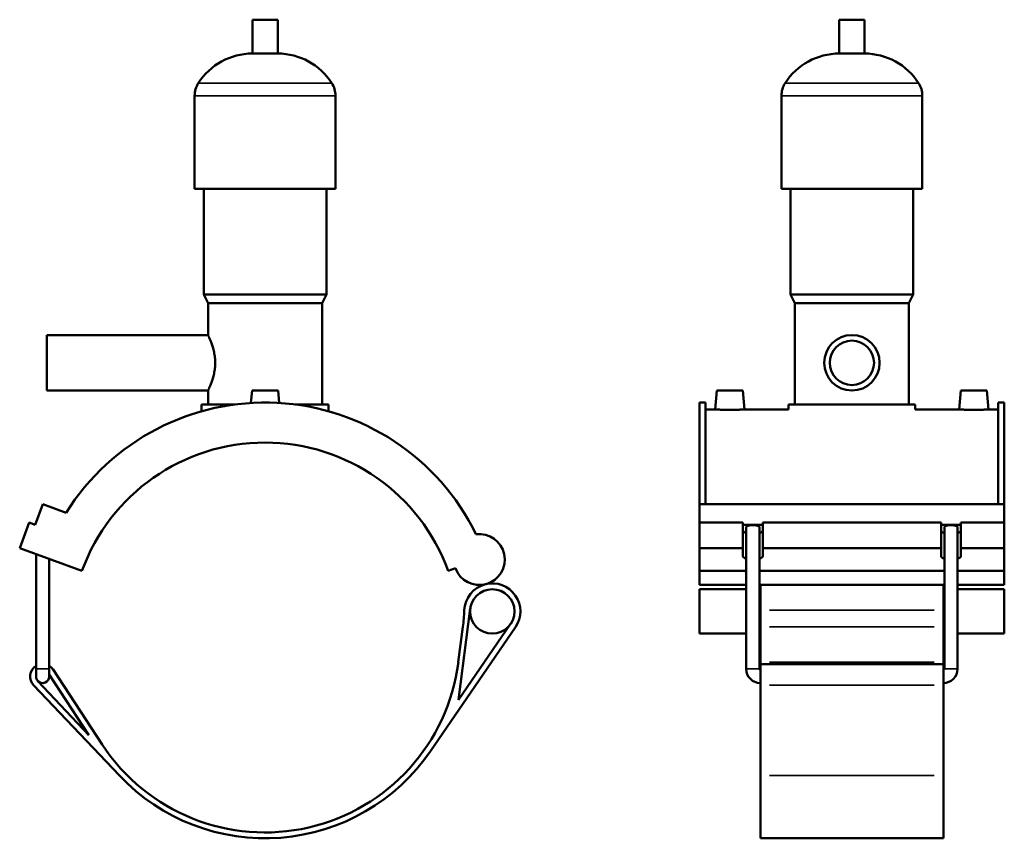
# Model space of a CAD drawing. Header units: millimetres. Extents: x 14 to 1006, y -235 to 1214.
# Tile 3 of 5: x 308 to 876, y 197 to 669. Entities that reach past the tile are written whole.
import ezdxf

# ---------------------------------------------------------------- set-up
doc = ezdxf.new("R2010")
doc.units = ezdxf.units.MM
doc.layers.add('Visible (ISO)', color=7, linetype='Continuous', lineweight=50)
doc.layers.add('Visible Narrow (ISO)', color=7, linetype='Continuous', lineweight=35)

msp = doc.modelspace()

# ---------------------------------------------------------------- linework, layer by layer
at = {"layer": 'Visible (ISO)'}
for p, q in [((456.991, 669.344), (442.351, 669.344)), ((442.351, 649.824), (442.351, 669.344)), ((456.991, 649.824), (456.991, 669.344)), ((795.784, 669.344), (781.144, 669.344)), ((781.144, 649.824), (781.144, 669.344)), ((795.784, 649.824), (795.784, 669.344)), ((456.991, 649.824), (442.351, 649.824)), ((795.784, 649.824), (781.144, 649.824)), ((409.004, 571.744), (409.004, 625.424)), ((490.337, 571.744), (490.337, 625.424)), ((747.797, 571.744), (747.797, 625.424)), ((829.13, 571.744), (829.13, 625.424)), ((490.337, 571.744), (409.004, 571.744)), ((414.291, 510.744), (414.291, 571.744)), ((485.051, 510.744), (485.051, 571.744)), ((829.13, 571.744), (747.797, 571.744)), ((753.084, 510.744), (753.084, 571.744)), ((823.844, 510.744), (823.844, 571.744)), ((485.051, 510.744), (414.291, 510.744)), ((416.731, 505.864), (414.291, 510.744)), ((482.611, 505.864), (485.051, 510.744)), ((823.844, 510.744), (753.084, 510.744)), ((755.524, 505.864), (753.084, 510.744)), ((821.404, 505.864), (823.844, 510.744)), ((482.611, 505.864), (416.731, 505.864)), ((416.731, 487.344), (416.731, 505.864)), ((482.611, 447.304), (482.611, 505.864)), ((821.404, 505.864), (755.524, 505.864)), ((755.524, 447.304), (755.524, 505.864)), ((821.404, 447.304), (821.404, 505.864)), ((323.671, 455.344), (323.671, 487.344)), ((323.671, 487.344), (416.731, 487.344)), ((323.671, 455.344), (416.731, 455.344)), ((416.731, 447.304), (416.731, 455.344)), ((442.171, 455.344), (441.543, 448.174)), ((457.171, 455.344), (442.171, 455.344)), ((457.171, 455.344), (457.798, 448.174)), ((710.564, 455.344), (709.612, 444.469)), ((710.564, 455.344), (725.564, 455.344)), ((725.564, 455.344), (726.515, 444.469)), ((851.364, 455.344), (850.412, 444.469)), ((866.364, 455.344), (851.364, 455.344)), ((866.364, 455.344), (867.315, 444.469)), ((432.328, 447.304), (413.071, 447.304)), ((413.071, 443.384), (413.071, 447.304)), ((486.271, 447.304), (467.013, 447.304)), ((486.271, 443.384), (486.271, 447.304)), ((700.464, 389.736), (700.464, 448.418)), ((703.984, 448.418), (700.464, 448.418)), ((703.984, 448.418), (703.984, 389.736)), ((703.984, 444.469), (709.612, 444.469)), ((726.515, 444.469), (751.864, 444.469)), ((825.064, 447.304), (751.864, 447.304)), ((751.864, 444.469), (751.864, 447.304)), ((825.064, 444.469), (825.064, 447.304)), ((825.064, 444.469), (850.412, 444.469)), ((867.315, 444.469), (872.944, 444.469)), ((872.944, 448.418), (872.944, 389.736)), ((876.464, 448.418), (872.944, 448.418)), ((876.464, 389.736), (876.464, 448.418)), ((316.993, 377.896), (321.303, 389.736)), ((321.303, 389.736), (334.786, 384.828)), ((700.464, 389.736), (876.464, 389.736)), ((700.464, 379.204), (700.464, 389.736)), ((876.464, 379.204), (876.464, 389.736)), ((308.012, 364.404), (313.399, 379.204)), ((313.399, 379.204), (316.993, 377.896)), ((700.464, 379.204), (725.526, 379.204)), ((700.464, 364.404), (700.464, 379.204)), ((725.526, 364.404), (725.526, 379.204)), ((725.526, 377.896), (737.001, 377.896)), ((727.439, 294.744), (727.439, 376.344)), ((735.089, 294.744), (735.089, 376.344)), ((737.001, 379.204), (737.001, 364.404)), ((737.001, 379.204), (839.926, 379.204)), ((839.926, 364.404), (839.926, 379.204)), ((839.926, 377.896), (851.401, 377.896)), ((841.839, 294.744), (841.839, 376.344)), ((849.489, 294.744), (849.489, 376.344)), ((851.401, 379.204), (851.401, 364.404)), ((851.401, 379.204), (876.464, 379.204)), ((876.464, 364.404), (876.464, 379.204)), ((308.012, 364.404), (343.955, 351.322)), ((700.464, 364.404), (725.526, 364.404)), ((700.464, 351.322), (700.464, 364.404)), ((725.526, 359.825), (725.526, 364.404)), ((737.001, 364.404), (737.001, 359.825)), ((737.001, 364.404), (839.926, 364.404)), ((839.926, 359.825), (839.926, 364.404)), ((851.401, 364.404), (851.401, 359.825)), ((851.401, 364.404), (876.464, 364.404)), ((876.464, 364.404), (876.464, 351.322)), ((317.431, 294.744), (317.431, 360.976)), ((325.081, 294.744), (325.081, 358.191)), ((555.386, 351.322), (559.533, 352.831)), ((727.439, 351.322), (700.464, 351.322)), ((700.464, 351.322), (700.464, 343.151)), ((841.839, 351.322), (735.089, 351.322)), ((876.464, 351.322), (849.489, 351.322)), ((876.464, 343.151), (876.464, 351.322)), ((700.464, 343.151), (727.439, 343.151)), ((735.089, 343.151), (841.839, 343.151)), ((735.664, 343.151), (735.664, 328.577)), ((841.264, 328.577), (841.264, 343.151)), ((849.489, 343.151), (876.464, 343.151)), ((700.464, 340.703), (700.464, 315.088)), ((700.464, 340.703), (727.439, 340.703)), ((735.089, 340.703), (735.664, 340.703)), ((841.264, 340.703), (841.839, 340.703)), ((849.489, 340.703), (876.464, 340.703)), ((876.464, 315.088), (876.464, 340.703)), ((561.4, 276.856), (568.164, 329.527)), ((735.664, 328.577), (735.664, 318.982)), ((841.264, 318.982), (841.264, 328.577)), ((545.238, 247.316), (594.214, 318.744)), ((563.883, 318.982), (561.254, 298.514)), ((591.431, 320.652), (561.4, 276.856)), ((735.664, 298.514), (735.664, 318.982)), ((841.264, 318.982), (841.264, 298.514)), ((700.464, 315.088), (727.439, 315.088)), ((735.089, 315.088), (735.664, 315.088)), ((841.264, 315.088), (841.839, 315.088)), ((849.489, 315.088), (876.464, 315.088)), ((735.664, 297.544), (735.664, 298.514)), ((735.664, 297.544), (735.664, 285.391)), ((735.664, 297.544), (841.264, 297.544)), ((841.264, 298.514), (841.264, 297.544)), ((841.264, 285.391), (841.264, 297.544)), ((317.431, 294.744), (317.431, 290.344)), ((325.081, 290.344), (325.081, 294.744)), ((325.081, 291.488), (347.999, 256.573)), ((355.622, 251.11), (327.275, 294.295)), ((316.031, 285.391), (365.575, 233.126)), ((347.999, 256.573), (318.48, 287.713)), ((735.664, 233.126), (735.664, 285.391)), ((841.264, 285.391), (841.264, 233.126)), ((735.664, 233.126), (735.664, 196.969)), ((841.264, 196.969), (841.264, 233.126)), ((735.664, 196.969), (841.264, 196.969))]:
    msp.add_line(p, q, dxfattribs=at)
for centre, radius in [((788.464, 471.344), 16), ((788.464, 471.344), 12.8), ((580.868, 327.895), 12.808)]:
    msp.add_circle(centre, radius, dxfattribs=at)
for centre, radius, start, end in [((442.351, 612.778), 37.046, 90, 147.38758), ((456.991, 612.778), 37.046, 32.61242, 90), ((781.144, 612.778), 37.046, 90, 147.38758), ((795.784, 612.778), 37.046, 32.61242, 90), ((422.586, 625.424), 13.582, 147.38758, 180), ((476.755, 625.424), 13.582, 0, 32.61242), ((761.379, 625.424), 13.582, 147.38758, 180), ((815.549, 625.424), 13.582, 0, 32.61242), ((449.671, 312.844), 135.574, 26.08123, 147.92972), ((449.671, 312.844), 112.5, 20, 160), ((573.358, 357.863), 14.712, 200, 97.49331), ((580.868, 327.895), 16.183, 104.06913, 177.58735), ((580.868, 327.895), 16.183, 325.56227, 104.06913), ((452.299, 333.312), 112.5, 352.68191, 357.58735), ((321.256, 290.344), 7.2, 122.08995, 223.46951), ((321.256, 290.344), 7.2, 33.28105, 57.91005), ((449.671, 312.844), 112.5, 213.28105, 352.68191), ((321.256, 290.344), 3.825, 180, 223.46951), ((321.256, 290.344), 3.825, 223.46951, 0), ((735.664, 294.744), 8.225, 180, 270), ((735.664, 294.744), 0.575, 180, 270), ((841.264, 294.744), 8.225, 270, 0), ((841.264, 294.744), 0.575, 270, 0), ((449.671, 312.844), 115.875, 223.46951, 325.56227)]:
    msp.add_arc(centre, radius, start, end, dxfattribs=at)
for centre, major_axis, ratio, start_param, end_param in [((731.264, 376.344), (3.825, 0), 0.3639702, 0, 3.1415927), ((845.664, 376.344), (3.825, 0), 0.3639702, 0, 3.1415927), ((731.264, 374.625), (-5.737, 0), 0.3420201, 0, 0.8410687), ((731.264, 374.625), (5.738, 0), 0.3420201, 5.4421166, 6.2831853), ((845.664, 374.625), (-5.737, 0), 0.3420201, 0, 0.8410687), ((845.664, 374.625), (5.738, 0), 0.3420201, 5.4421166, 6.2831853), ((731.264, 359.825), (-5.737, 0), 0.3420201, 0, 0.8410687), ((731.264, 359.825), (5.738, 0), 0.3420201, 5.4421166, 6.2831853), ((845.664, 359.825), (-5.737, 0), 0.3420201, 0, 0.8410687), ((845.664, 359.825), (5.738, 0), 0.3420201, 5.4421166, 6.2831853)]:
    msp.add_ellipse(centre, major_axis=major_axis, ratio=ratio, start_param=start_param, end_param=end_param, dxfattribs=at)
for points, knots in [([(416.731, 487.344), (416.731, 487.344), (416.779, 487.245), (416.977, 486.831), (417.126, 486.518), (417.501, 485.696), (417.727, 485.187), (418.216, 484.018), (418.478, 483.358), (419.248, 481.255), (419.812, 479.479), (420.429, 476.533), (420.597, 475.504), (420.821, 473.422), (420.877, 472.369), (420.877, 470.319), (420.821, 469.267), (420.597, 467.185), (420.429, 466.156), (419.812, 463.21), (419.248, 461.434), (418.478, 459.331), (418.216, 458.671), (417.727, 457.502), (417.501, 456.993), (417.126, 456.171), (416.977, 455.857), (416.779, 455.444), (416.731, 455.344), (416.731, 455.344)], [2.4569293, 2.4569293, 2.4569293, 2.4569293, 2.7636781, 2.7636781, 3.0704269, 3.0704269, 3.3771757, 3.3771757, 3.6839245, 3.6839245, 4.2988915, 4.2988915, 4.6063751, 4.6063751, 4.9138586, 4.9138586, 5.2213421, 5.2213421, 5.5288257, 5.5288257, 6.1437927, 6.1437927, 6.4505415, 6.4505415, 6.7572903, 6.7572903, 7.0640391, 7.0640391, 7.3707879, 7.3707879, 7.3707879, 7.3707879]), ([(726.515, 444.469), (726.515, 444.469), (726.304, 444.455), (725.443, 444.404), (724.794, 444.367), (723.295, 444.299), (722.345, 444.262), (720.261, 444.211), (719.127, 444.196), (717, 444.196), (715.867, 444.211), (713.783, 444.262), (712.832, 444.299), (711.333, 444.367), (710.684, 444.404), (709.824, 444.455), (709.612, 444.469), (709.612, 444.469)], [1.2755978, 1.2755978, 1.2755978, 1.2755978, 1.5943942, 1.5943942, 1.9131907, 1.9131907, 2.2321931, 2.2321931, 2.5511956, 2.5511956, 2.870198, 2.870198, 3.1892004, 3.1892004, 3.5079969, 3.5079969, 3.8267933, 3.8267933, 3.8267933, 3.8267933]), ([(867.315, 444.469), (867.315, 444.469), (867.104, 444.455), (866.243, 444.404), (865.594, 444.367), (864.095, 444.299), (863.145, 444.262), (861.061, 444.211), (859.927, 444.196), (858.864, 444.196), (857.8, 444.196), (856.667, 444.211), (854.583, 444.262), (853.632, 444.299), (852.133, 444.367), (851.484, 444.404), (850.624, 444.455), (850.412, 444.469), (850.412, 444.469)], [3.8267933, 3.8267933, 3.8267933, 3.8267933, 4.1455898, 4.1455898, 4.4643863, 4.4643863, 4.7833887, 4.7833887, 5.1023911, 5.1023911, 5.1023911, 5.4213936, 5.4213936, 5.740396, 5.740396, 6.0591924, 6.0591924, 6.3779889, 6.3779889, 6.3779889, 6.3779889])]:
    msp.add_open_spline(points, degree=3, knots=knots, dxfattribs=at)
at = {"layer": 'Visible Narrow (ISO)'}
for p, q in [((487.722, 632.744), (411.62, 632.744)), ((826.515, 632.744), (750.413, 632.744)), ((489.837, 625.424), (409.505, 625.424)), ((828.63, 625.424), (748.298, 625.424)), ((835.984, 328.577), (740.944, 328.577)), ((740.944, 318.982), (835.984, 318.982)), ((740.944, 298.514), (835.984, 298.514)), ((317.478, 294.744), (325.034, 294.744)), ((735.042, 294.744), (727.486, 294.744)), ((841.886, 294.744), (849.442, 294.744)), ((740.944, 285.391), (835.984, 285.391)), ((740.944, 233.126), (835.984, 233.126))]:
    msp.add_line(p, q, dxfattribs=at)

doc.saveas('drawing.dxf')
